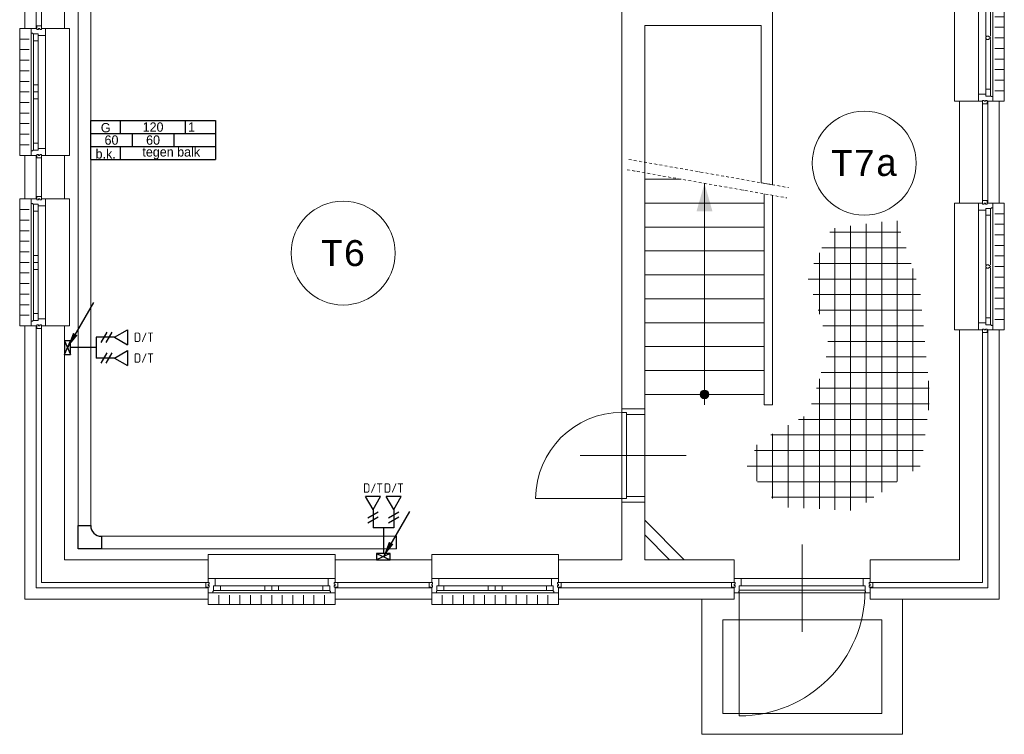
# Model space of a CAD drawing. Header units: millimetres. Extents: x 3141 to 84785, y 12240 to 40624.
# Tile 1 of 10: x 3153 to 12628, y 12409 to 19284. Entities that reach past the tile are written whole.
import ezdxf
from ezdxf.enums import TextEntityAlignment as Align
from ezdxf.xclip import XClip

# ---------------------------------------------------------------- set-up
doc = ezdxf.new("R2010")
doc.units = ezdxf.units.MM
doc.header["$LTSCALE"] = 50
doc.header["$XCLIPFRAME"] = 0
doc.linetypes.add('Xref-beg26$0$DASHDOT', pattern=[1, 0.5, -0.25, 0, -0.25])
doc.layers.get('0').update_dxf_attribs({"linetype": 'CONTINUOUS'})
for name, color, linetype in [('EL6130--_KANALISATIE', 2, 'CONTINUOUS'), ('EL6131--_KG', 3, 'CONTINUOUS'), ('EL6441--', 3, 'CONTINUOUS'), ('EM6131--', 1, 'CONTINUOUS'), ('Xref', 8, 'CONTINUOUS'), ('Xref-beg26$0$AL$1A---_ALGEMEEN', 8, 'CONTINUOUS'), ('Xref-beg26$0$AM$1A---_ARCERING', 8, 'CONTINUOUS'), ('Xref-beg26$0$AT$1A---_TEKST050', 8, 'CONTINUOUS'), ('Xref-beg26$0$EL6131--_WG', 3, 'CONTINUOUS')]:
    doc.layers.add(name, color=color, linetype=linetype)
doc.styles.add('buro-018', font='Isocp.shx', dxfattribs={"height": 90})
doc.styles.add('ISO-GTI', font='ISO-GTI.shx')
doc.styles.add('Xref-beg26$0$MONOTXT', font='MONOTXT')

# ---------------------------------------------------------------- blocks, each defined once
blk = doc.blocks.new('*O84')
at = {"layer": 'Xref-beg26$0$AL$1A---_ALGEMEEN', "color": 0, "linetype": 'Continuous', "lineweight": 0}
for p, q in [((-9, -543), (-9, 543)), ((63, 15.5), (63, 493)), ((106, 15.5), (106, 493)), ((130, -565.5), (130, 565.5)), ((240, 508.3), (150, 508.3)), ((240, 406.7), (150, 406.7)), ((240, 305), (150, 305)), ((240, 203.3), (150, 203.3)), ((240, 101.7), (150, 101.7)), ((240, 0), (150, 0)), ((63, -493), (63, -15.5)), ((106, -493), (106, -15.5)), ((240, -101.7), (150, -101.7)), ((240, -203.3), (150, -203.3)), ((240, -305), (150, -305)), ((240, -406.7), (150, -406.7)), ((240, -508.3), (150, -508.3))]:
    blk.add_line(p, q, dxfattribs=at)
for points in [[(-190, -610), (-240, -610), (-240, 610), (-190, 610)], [(190, -610), (240, -610), (240, 610), (190, 610)]]:
    blk.add_lwpolyline(points, dxfattribs=at)
for points in [[(-9, 610), (-9, 545.1), (-6.9, 543), (63, 543), (63, 560), (114, 560), (114, 565.5), (127.8, 565.5), (130, 567.7), (130, 610), (76, 610), (76, 601), (60, 601), (60, 610), (46, 610), (46, 601), (30, 601), (30, 610)], [(30, 635), (30, 601), (46, 601), (46, 610), (60, 610), (60, 601), (76, 601), (76, 635)], [(106, 560), (106, 493), (63, 493), (63, 560)], [(-9, -610), (-9, -545.2), (-6.9, -543), (63, -543), (63, -560), (114, -560), (114, -565.5), (127.8, -565.5), (130, -567.7), (130, -610), (76, -610), (76, -601), (60, -601), (60, -610), (46, -610), (46, -601), (30, -601), (30, -610)], [(106, -560), (106, -493), (63, -493), (63, -560)], [(30, -635), (30, -601), (46, -601), (46, -610), (60, -610), (60, -601), (76, -601), (76, -635)]]:
    blk.add_lwpolyline(points, close=True, dxfattribs=at)
blk.add_lwpolyline([(106, 4.5), (106, -4.5), (103.5, -4.5, -0.397174), (98.3, -10), (95.4, -10, 0.406754), (90, -15.5), (71.5, -15.5), (63, -5.5), (63, 5.5), (71.5, 15.5), (90, 15.5, 0.406754), (95.4, 10), (98.3, 10, -0.397174), (103.5, 4.5), (106, 4.5)], format="xyb", dxfattribs=at)
blk = doc.blocks.new('*O85')
at = {"layer": 'Xref-beg26$0$AL$1A---_ALGEMEEN', "color": 0, "linetype": 'Continuous', "lineweight": 0}
for p, q in [((-9, -543), (-9, 543)), ((63, 15.5), (63, 493)), ((106, 15.5), (106, 493)), ((130, -565.5), (130, 565.5)), ((240, 508.3), (150, 508.3)), ((240, 406.7), (150, 406.7)), ((240, 305), (150, 305)), ((240, 203.3), (150, 203.3)), ((240, 101.7), (150, 101.7)), ((240, 0), (150, 0)), ((63, -493), (63, -15.5)), ((106, -493), (106, -15.5)), ((240, -101.7), (150, -101.7)), ((240, -203.3), (150, -203.3)), ((240, -305), (150, -305)), ((240, -406.7), (150, -406.7)), ((240, -508.3), (150, -508.3))]:
    blk.add_line(p, q, dxfattribs=at)
for points in [[(-190, -610), (-240, -610), (-240, 610), (-190, 610)], [(190, -610), (240, -610), (240, 610), (190, 610)]]:
    blk.add_lwpolyline(points, dxfattribs=at)
for points in [[(-9, 610), (-9, 545.1), (-6.9, 543), (63, 543), (63, 560), (114, 560), (114, 565.5), (127.8, 565.5), (130, 567.7), (130, 610), (76, 610), (76, 601), (60, 601), (60, 610), (46, 610), (46, 601), (30, 601), (30, 610)], [(30, 635), (30, 601), (46, 601), (46, 610), (60, 610), (60, 601), (76, 601), (76, 635)], [(106, 560), (106, 493), (63, 493), (63, 560)], [(-9, -610), (-9, -545.2), (-6.9, -543), (63, -543), (63, -560), (114, -560), (114, -565.5), (127.8, -565.5), (130, -567.7), (130, -610), (76, -610), (76, -601), (60, -601), (60, -610), (46, -610), (46, -601), (30, -601), (30, -610)], [(106, -560), (106, -493), (63, -493), (63, -560)], [(30, -635), (30, -601), (46, -601), (46, -610), (60, -610), (60, -601), (76, -601), (76, -635)]]:
    blk.add_lwpolyline(points, close=True, dxfattribs=at)
blk.add_lwpolyline([(106, 4.5), (106, -4.5), (103.5, -4.5, -0.397174), (98.3, -10), (95.4, -10, 0.406754), (90, -15.5), (71.5, -15.5), (63, -5.5), (63, 5.5), (71.5, 15.5), (90, 15.5, 0.406754), (95.4, 10), (98.3, 10, -0.397174), (103.5, 4.5), (106, 4.5)], format="xyb", dxfattribs=at)
blk = doc.blocks.new('*O86')
at = {"layer": 'Xref-beg26$0$AL$1A---_ALGEMEEN', "color": 0, "linetype": 'Continuous', "lineweight": 0}
for p, q in [((0, 825), (0, -15)), ((-588, 497), (588, 497)), ((-605, 385), (-605, -825)), ((-610.5, 358), (610.5, 358))]:
    blk.add_line(p, q, dxfattribs=at)
for points in [[(-655, 497), (-590.15, 497), (-588, 494.86), (-588, 425), (-605, 425), (-605, 374), (-610.5, 374), (-610.5, 360.22), (-612.72, 358), (-655, 358), (-655, 412), (-646, 412), (-646, 428), (-655, 428), (-655, 442), (-646, 442), (-646, 458), (-655, 458)], [(655, 497), (590.15, 497), (588, 494.86), (588, 425), (605, 425), (605, 374), (610.5, 374), (610.5, 360.22), (612.72, 358), (655, 358), (655, 412), (646, 412), (646, 428), (655, 428), (655, 442), (646, 442), (646, 458), (655, 458)], [(-680, 458), (-646, 458), (-646, 442), (-655, 442), (-655, 428), (-646, 428), (-646, 412), (-680, 412)], [(605, 425), (605, 385), (-605, 385), (-605, 425)], [(680, 458), (646, 458), (646, 442), (655, 442), (655, 428), (646, 428), (646, 412), (680, 412)]]:
    blk.add_lwpolyline(points, close=True, dxfattribs=at)
blk.add_arc((-605.01, 385), 1210, 270, 360, dxfattribs=at)
blk = doc.blocks.new('*O87')
at = {"layer": 'Xref-beg26$0$AL$1A---_ALGEMEEN', "color": 0, "linetype": 'Continuous', "lineweight": 0}
for p, q in [((-543, 9), (543, 9)), ((-493, -63), (-67, -63)), ((67, -63), (493, -63)), ((-565.5, -130), (565.5, -130)), ((-508.33, -240), (-508.33, -150)), ((-493, -106), (-67, -106)), ((-406.66, -240), (-406.66, -150)), ((-305, -240), (-305, -150)), ((-203.33, -240), (-203.33, -150)), ((-101.66, -240), (-101.66, -150)), ((0, -240), (0, -150)), ((67, -106), (493, -106)), ((101.66, -240), (101.66, -150)), ((203.33, -240), (203.33, -150)), ((305, -240), (305, -150)), ((406.66, -240), (406.66, -150)), ((508.33, -240), (508.33, -150))]:
    blk.add_line(p, q, dxfattribs=at)
for points in [[(-610, 190), (-610, 240), (610, 240), (610, 190)], [(-610, -190), (-610, -240), (610, -240), (610, -190)]]:
    blk.add_lwpolyline(points, dxfattribs=at)
for points in [[(-610, 9), (-545.15, 9), (-543, 6.86), (-543, -63), (-560, -63), (-560, -114), (-565.5, -114), (-565.5, -127.78), (-567.72, -130), (-610, -130), (-610, -76), (-601, -76), (-601, -60), (-610, -60), (-610, -46), (-601, -46), (-601, -30), (-610, -30)], [(610, 9), (545.15, 9), (543, 6.86), (543, -63), (560, -63), (560, -114), (565.5, -114), (565.5, -127.78), (567.72, -130), (610, -130), (610, -76), (601, -76), (601, -60), (610, -60), (610, -46), (601, -46), (601, -30), (610, -30)], [(-635, -30), (-601, -30), (-601, -46), (-610, -46), (-610, -60), (-601, -60), (-601, -76), (-635, -76)], [(-560, -106), (-493, -106), (-493, -63), (-560, -63)], [(-67, -106), (0, -106), (0, -63), (-67, -63)], [(67, -106), (0, -106), (0, -63), (67, -63)], [(560, -106), (493, -106), (493, -63), (560, -63)], [(635, -30), (601, -30), (601, -46), (610, -46), (610, -60), (601, -60), (601, -76), (635, -76)]]:
    blk.add_lwpolyline(points, close=True, dxfattribs=at)
blk = doc.blocks.new('*O88')
at = {"layer": 'Xref-beg26$0$AL$1A---_ALGEMEEN', "color": 0, "linetype": 'Continuous', "lineweight": 0}
for p, q in [((-543, 9), (543, 9)), ((-493, -63), (-67, -63)), ((67, -63), (493, -63)), ((-565.5, -130), (565.5, -130)), ((-508.33, -240), (-508.33, -150)), ((-493, -106), (-67, -106)), ((-406.66, -240), (-406.66, -150)), ((-305, -240), (-305, -150)), ((-203.33, -240), (-203.33, -150)), ((-101.66, -240), (-101.66, -150)), ((0, -240), (0, -150)), ((67, -106), (493, -106)), ((101.66, -240), (101.66, -150)), ((203.33, -240), (203.33, -150)), ((305, -240), (305, -150)), ((406.66, -240), (406.66, -150)), ((508.33, -240), (508.33, -150))]:
    blk.add_line(p, q, dxfattribs=at)
for points in [[(-610, 190), (-610, 240), (610, 240), (610, 190)], [(-610, -190), (-610, -240), (610, -240), (610, -190)]]:
    blk.add_lwpolyline(points, dxfattribs=at)
for points in [[(-610, 9), (-545.15, 9), (-543, 6.86), (-543, -63), (-560, -63), (-560, -114), (-565.5, -114), (-565.5, -127.78), (-567.72, -130), (-610, -130), (-610, -76), (-601, -76), (-601, -60), (-610, -60), (-610, -46), (-601, -46), (-601, -30), (-610, -30)], [(610, 9), (545.15, 9), (543, 6.86), (543, -63), (560, -63), (560, -114), (565.5, -114), (565.5, -127.78), (567.72, -130), (610, -130), (610, -76), (601, -76), (601, -60), (610, -60), (610, -46), (601, -46), (601, -30), (610, -30)], [(-635, -30), (-601, -30), (-601, -46), (-610, -46), (-610, -60), (-601, -60), (-601, -76), (-635, -76)], [(-560, -106), (-493, -106), (-493, -63), (-560, -63)], [(-67, -106), (0, -106), (0, -63), (-67, -63)], [(67, -106), (0, -106), (0, -63), (67, -63)], [(560, -106), (493, -106), (493, -63), (560, -63)], [(635, -30), (601, -30), (601, -46), (610, -46), (610, -60), (601, -60), (601, -76), (635, -76)]]:
    blk.add_lwpolyline(points, close=True, dxfattribs=at)
blk = doc.blocks.new('*O104')
at = {"layer": 'Xref-beg26$0$AL$1A---_ALGEMEEN', "color": 0, "linetype": 'Continuous', "lineweight": 0}
for p, q in [((-240, 508.33), (-150, 508.33)), ((-130, 565.5), (-130, -565.5)), ((-106, 493), (-106, 67)), ((-63, 493), (-63, 67)), ((9, 543), (9, -543)), ((-240, 406.66), (-150, 406.66)), ((-240, 305), (-150, 305)), ((-240, 203.33), (-150, 203.33)), ((-240, 101.66), (-150, 101.66)), ((-240, 0), (-150, 0)), ((-106, -67), (-106, -493)), ((-63, -67), (-63, -493)), ((-240, -101.66), (-150, -101.66)), ((-240, -203.33), (-150, -203.33)), ((-240, -305), (-150, -305)), ((-240, -406.66), (-150, -406.66)), ((-240, -508.33), (-150, -508.33))]:
    blk.add_line(p, q, dxfattribs=at)
for points in [[(-190, 610), (-240, 610), (-240, -610), (-190, -610)], [(190, 610), (240, 610), (240, -610), (190, -610)]]:
    blk.add_lwpolyline(points, dxfattribs=at)
for points in [[(9, 610), (9, 545.15), (6.86, 543), (-63, 543), (-63, 560), (-114, 560), (-114, 565.5), (-127.78, 565.5), (-130, 567.72), (-130, 610), (-76, 610), (-76, 601), (-60, 601), (-60, 610), (-46, 610), (-46, 601), (-30, 601), (-30, 610)], [(-30, 635), (-30, 601), (-46, 601), (-46, 610), (-60, 610), (-60, 601), (-76, 601), (-76, 635)], [(-106, 560), (-106, 493), (-63, 493), (-63, 560)], [(-106, 67), (-106, 0), (-63, 0), (-63, 67)], [(-106, -67), (-106, 0), (-63, 0), (-63, -67)], [(9, -610), (9, -545.15), (6.86, -543), (-63, -543), (-63, -560), (-114, -560), (-114, -565.5), (-127.78, -565.5), (-130, -567.72), (-130, -610), (-76, -610), (-76, -601), (-60, -601), (-60, -610), (-46, -610), (-46, -601), (-30, -601), (-30, -610)], [(-106, -560), (-106, -493), (-63, -493), (-63, -560)], [(-30, -635), (-30, -601), (-46, -601), (-46, -610), (-60, -610), (-60, -601), (-76, -601), (-76, -635)]]:
    blk.add_lwpolyline(points, close=True, dxfattribs=at)
blk = doc.blocks.new('*O105')
at = {"layer": 'Xref-beg26$0$AL$1A---_ALGEMEEN', "color": 0, "linetype": 'Continuous', "lineweight": 0}
for p, q in [((-240, 508.33), (-150, 508.33)), ((-130, 565.5), (-130, -565.5)), ((-106, 493), (-106, 67)), ((-63, 493), (-63, 67)), ((9, 543), (9, -543)), ((-240, 406.66), (-150, 406.66)), ((-240, 305), (-150, 305)), ((-240, 203.33), (-150, 203.33)), ((-240, 101.66), (-150, 101.66)), ((-240, 0), (-150, 0)), ((-106, -67), (-106, -493)), ((-63, -67), (-63, -493)), ((-240, -101.66), (-150, -101.66)), ((-240, -203.33), (-150, -203.33)), ((-240, -305), (-150, -305)), ((-240, -406.66), (-150, -406.66)), ((-240, -508.33), (-150, -508.33))]:
    blk.add_line(p, q, dxfattribs=at)
for points in [[(-190, 610), (-240, 610), (-240, -610), (-190, -610)], [(190, 610), (240, 610), (240, -610), (190, -610)]]:
    blk.add_lwpolyline(points, dxfattribs=at)
for points in [[(9, 610), (9, 545.15), (6.86, 543), (-63, 543), (-63, 560), (-114, 560), (-114, 565.5), (-127.78, 565.5), (-130, 567.72), (-130, 610), (-76, 610), (-76, 601), (-60, 601), (-60, 610), (-46, 610), (-46, 601), (-30, 601), (-30, 610)], [(-30, 635), (-30, 601), (-46, 601), (-46, 610), (-60, 610), (-60, 601), (-76, 601), (-76, 635)], [(-106, 560), (-106, 493), (-63, 493), (-63, 560)], [(-106, 67), (-106, 0), (-63, 0), (-63, 67)], [(-106, -67), (-106, 0), (-63, 0), (-63, -67)], [(9, -610), (9, -545.15), (6.86, -543), (-63, -543), (-63, -560), (-114, -560), (-114, -565.5), (-127.78, -565.5), (-130, -567.72), (-130, -610), (-76, -610), (-76, -601), (-60, -601), (-60, -610), (-46, -610), (-46, -601), (-30, -601), (-30, -610)], [(-106, -560), (-106, -493), (-63, -493), (-63, -560)], [(-30, -635), (-30, -601), (-46, -601), (-46, -610), (-60, -610), (-60, -601), (-76, -601), (-76, -635)]]:
    blk.add_lwpolyline(points, close=True, dxfattribs=at)
blk = doc.blocks.new('Xref-beg26$0$ED0831')
at = {"layer": 'Xref-beg26$0$AL$1A---_ALGEMEEN', "color": 0, "linetype": 'Continuous', "lineweight": 0}
for p, q in [((450, -400), (450, 620)), ((0, 0), (0, 220)), ((0, 220), (55, 220)), ((55, 220), (845, 220)), ((55, 220), (55, 45)), ((900, 220), (845, 220)), ((845, 220), (845, 45)), ((900, 0), (900, 220)), ((35, 0), (0, 0)), ((55, 45), (35, 45)), ((35, 45), (35, 0)), ((35, 0), (35, -830)), ((865, 0), (35, 0)), ((55, 45), (845, 45)), ((845, 45), (865, 45)), ((865, 45), (865, 0)), ((865, 0), (900, 0))]:
    blk.add_line(p, q, dxfattribs=at)
blk.add_arc((35, 0), 830, 270, 360, dxfattribs=at)
blk = doc.blocks.new('*O167')
at = {"layer": 'Xref-beg26$0$AM$1A---_ARCERING', "linetype": 'Continuous', "lineweight": 0}
blk.add_hatch(color=256, dxfattribs=at).paths.add_polyline_path([(10.7, -1080.3, 1), (-74.1, -1080.3, 1)])
at = {"layer": 'Xref-beg26$0$AL$1A---_ALGEMEEN', "color": 0, "linetype": 'Xref-beg26$0$DASHDOT', "lineweight": 0}
for p, q in [((-759.8, 1180.3), (777.2, 909.3)), ((-777.2, 1081.8), (759.8, 810.8))]:
    blk.add_line(p, q, dxfattribs=at)
at = {"layer": 'Xref-beg26$0$AL$1A---_ALGEMEEN', "color": 0, "linetype": 'Continuous', "lineweight": 0}
for p, q in [((-254.8, 989.7), (-606.6, 989.7)), ((-31.7, -1180.3), (-31.7, 950.4)), ((543.4, 759.7), (-606.6, 759.7)), ((543.4, 529.7), (-606.6, 529.7)), ((543.4, 299.7), (-606.6, 299.7)), ((543.4, 69.7), (-606.6, 69.7)), ((543.4, -160.3), (-606.6, -160.3)), ((543.4, -390.3), (-606.6, -390.3)), ((543.4, -620.3), (-606.6, -620.3)), ((543.4, -850.3), (-606.6, -850.3)), ((543.4, -1080.3), (-606.6, -1080.3))]:
    blk.add_line(p, q, dxfattribs=at)
blk.add_lwpolyline([(623.4, 834.9), (623.4, -1180.3), (543.4, -1180.3), (543.4, 849)], dxfattribs=at)
blk.add_circle((-31.7, -1080.3), 42.4, dxfattribs=at)
blk.add_solid([(-108.6, 680.4), (-31.7, 950.4), (45.3, 680.4)], dxfattribs=at)
blk = doc.blocks.new('Xref-beg26$0$E00112')
at = {"color": 0, "linetype": 'Continuous'}
for p, q in [((0, 1), (-1, 1)), ((-1, 1), (-1, 0)), ((-1, 0), (0, 1)), ((-1, 1), (0, 0)), ((0, 0), (0, 1)), ((-1, 0), (0, 0))]:
    blk.add_line(p, q, dxfattribs=at)
blk = doc.blocks.new('Xref-beg26')
at = {"layer": 'Xref-beg26$0$AL$1A---_ALGEMEEN', "linetype": 'Continuous', "lineweight": 0}
for p, q in [((85085.43, 80926.24), (85085.43, 85373.82)), ((86535.43, 85273.82), (86535.43, 83080.5)), ((86425.43, 84613.82), (85305.43, 84613.82)), ((85305.43, 84613.82), (85305.43, 80926.24)), ((86425.43, 83099.9), (86425.43, 84613.82)), ((86535.43, 83080.5), (86425.43, 83099.9)), ((87585.43, 80124.66), (87585.43, 82724.13)), ((87735.43, 80225.6), (87735.43, 82732.48)), ((87087.26, 82623.82), (87771.02, 82623.82)), ((87135.43, 79954.34), (87135.43, 82664.68)), ((87285.43, 79946.83), (87285.43, 82684.49)), ((87435.43, 80023.72), (87435.43, 82704.31)), ((87010.36, 82473.82), (87820.14, 82473.82)), ((86985.43, 81835.18), (86985.43, 82425.2)), ((86933.46, 82323.82), (87869.27, 82323.82)), ((87885.43, 80326.54), (87885.43, 82274.47)), ((86878.52, 82173.82), (87918.39, 82173.82)), ((86925.88, 82023.82), (87959.31, 82023.82)), ((86973.23, 81873.82), (87973.1, 81873.82)), ((87020.59, 81723.82), (87986.89, 81723.82)), ((87067.94, 81573.82), (88000.68, 81573.82)), ((87050.63, 81423.82), (88014.47, 81423.82)), ((86985.43, 79961.84), (86985.43, 81212.81)), ((87004.28, 81273.82), (88028.26, 81273.82)), ((86957.93, 81123.82), (88042.05, 81123.82)), ((88035.43, 80912.68), (88035.43, 81195.8)), ((85305.43, 80926.24), (85085.43, 80926.24)), ((86911.58, 80973.82), (88043.21, 80973.82)), ((86785.5, 80823.82), (88024.12, 80823.82)), ((86835.43, 79969.35), (86835.43, 80851.84)), ((86685.43, 79976.85), (86685.43, 80767.66)), ((86518.19, 80673.82), (88005.04, 80673.82)), ((86535.43, 80063.69), (86535.43, 80683.49)), ((86385.43, 80229.81), (86385.43, 80578.73)), ((86360.48, 80523.82), (87985.95, 80523.82)), ((86292.31, 80373.82), (87955.69, 80373.82)), ((86390.84, 80223.82), (87732.79, 80223.82)), ((86526.28, 80073.82), (87509.88, 80073.82))]:
    blk.add_line(p, q, dxfattribs=at)
for points in [[(79340.43, 84583.82), (79450.43, 84583.82), (79450.43, 86233.82), (79340.43, 86233.82)], [(79500.43, 86233.82), (79720.43, 86233.82), (79720.43, 85593.82), (81980.43, 85593.82), (81980.43, 85373.82), (79720.43, 85373.82), (79720.43, 84583.82), (79500.43, 84583.82)], [(88555.43, 82903.82), (88335.43, 82903.82), (88335.43, 83883.82), (88555.43, 83883.82)], [(88605.43, 82903.82), (88715.43, 82903.82), (88715.43, 83883.82), (88605.43, 83883.82)], [(79450.43, 82943.82), (79340.43, 82943.82), (79340.43, 83363.82), (79450.43, 83363.82)], [(79500.43, 82943.82), (79720.43, 82943.82), (79720.43, 83363.82), (79500.43, 83363.82)], [(79340.43, 81723.82), (79450.43, 81723.82), (79450.43, 79203.82), (81105.43, 79203.82), (81105.43, 79093.82), (79340.43, 79093.82)], [(79500.43, 81723.82), (79720.43, 81723.82), (79720.43, 79473.82), (81105.43, 79473.82), (81105.43, 79253.82), (79500.43, 79253.82)], [(88335.43, 81683.82), (88555.43, 81683.82), (88555.43, 79253.82), (87475.43, 79253.82), (87475.43, 79473.82), (88335.43, 79473.82)], [(88605.43, 81683.82), (88715.43, 81683.82), (88715.43, 79093.82), (87475.43, 79093.82), (87475.43, 79203.82), (88605.43, 79203.82)], [(85085.43, 80026.24), (85305.43, 80026.24), (85305.43, 79473.82), (86165.43, 79473.82), (86165.43, 79253.82), (84475.43, 79253.82), (84475.43, 79473.82), (85085.43, 79473.82)], [(85305.43, 79712.4), (85305.43, 79853.82), (85685.43, 79473.82), (85544.01, 79473.82)], [(82325.43, 79253.82), (83255.43, 79253.82), (83255.43, 79473.82), (82325.43, 79473.82)], [(82325.43, 79093.82), (83255.43, 79093.82), (83255.43, 79203.82), (82325.43, 79203.82)], [(84475.43, 79093.82), (86165.43, 79093.82), (86165.43, 79203.82), (84475.43, 79203.82)], [(87585.43, 78893.82), (86055.43, 78893.82), (86055.43, 77993.82), (87585.43, 77993.82)]]:
    blk.add_lwpolyline(points, close=True, dxfattribs=at)
blk.add_lwpolyline([(87785.43, 79093.82), (87785.43, 77793.82), (85855.43, 77793.82), (85855.43, 79093.82)], dxfattribs=at)
for centre in [(87417.92972, 83288.81612), (82402.93, 82423.82)]:
    blk.add_circle(centre, 500, dxfattribs=at)
for name, p in [('*O84', (88525.43, 84493.82)), ('*O105', (79530.43, 83973.82)), ('*O167', (85912.08, 82144.11)), ('*O104', (79530.43, 82333.82)), ('*O85', (88525.43, 82293.82)), ('*O86', (86820.43, 78795.82)), ('*O87', (81715.43, 79283.82)), ('*O88', (83865.43, 79283.82))]:
    blk.add_blockref(name, p, dxfattribs=at)
at = {"layer": 'Xref-beg26$0$AL$1A---_ALGEMEEN', "linetype": 'Continuous', "lineweight": 0, "yscale": -1, "rotation": 90}
blk.add_blockref('Xref-beg26$0$ED0831', (85085.43, 80026.24), dxfattribs=at)
at = {"layer": 'Xref-beg26$0$EL6131--_WG', "linetype": 'Continuous', "lineweight": 0, "xscale": 60, "yscale": 130, "zscale": 60}
blk.add_blockref('Xref-beg26$0$E00112', (79780.43, 81448.82), dxfattribs=at)
at = {"layer": 'Xref-beg26$0$EL6131--_WG', "linetype": 'Continuous', "lineweight": 0, "xscale": 60, "yscale": 130, "zscale": 60, "rotation": 270}
blk.add_blockref('Xref-beg26$0$E00112', (82725.43, 79473.82), dxfattribs=at)
at = {"layer": 'Xref-beg26$0$AT$1A---_TEKST050', "linetype": 'Continuous', "lineweight": 0, "style": 'Xref-beg26$0$MONOTXT'}
for s, p in [('T7a', (87417.92, 83288.82)), ('T6', (82402.92, 82423.81))]:
    blk.add_text(s, height=250.00002, dxfattribs=at).set_placement(p, align=Align.MIDDLE)
blk = doc.blocks.new('E00099')
at = {"color": 0, "linetype": 'Continuous'}
blk.add_line((5, 8.66), (0, 0), dxfattribs=at)
blk.add_lwpolyline([(0, 0, 0, 1, 0), (1.5, 2.6, 1, 1, 0)], format="xyseb", dxfattribs=at)
blk = doc.blocks.new('E00153')
at = {"color": 0, "linetype": 'Continuous'}
for p, q in [((-1.44, 7), (1.44, 7)), ((0, 4.5), (-1.44, 7)), ((0, 4.5), (1.44, 7)), ((-1, 4), (1, 2.85)), ((0, 4.5), (0, 1)), ((-1, 3), (1, 1.85))]:
    blk.add_line(p, q, dxfattribs=at)
at = {"color": 7, "style": 'buro-018'}
for tag, p in [('E_COMMENT1', (-6, 12)), ('E_COMMENT2', (6, 12)), ('E_DCOM1', (-6, 9)), ('E_DCOM2', (6, 9))]:
    blk.add_attdef(tag, text='', height=1.8, dxfattribs=at).set_placement(p, align=Align.MIDDLE)
at = {"color": 0, "style": 'buro-018'}
blk.add_attdef('E_TEXT1', text='', height=1.8, dxfattribs=at).set_placement((2.5, 6), align=Align.MIDDLE)
at = {"color": 0, "linetype": 'Continuous', "style": 'buro-018', "flags": 1}
blk.add_attdef('E_MATCODE', text='', height=1.8, dxfattribs=at).set_placement((0, 0), align=Align.MIDDLE)
blk = doc.blocks.new('E-GK-GTC-783C')
at = {"color": 0, "linetype": 'Continuous', "lineweight": 0}
for p, q in [((-0.5, 60), (0.5, 60)), ((-0.5, -60), (0.5, -60))]:
    blk.add_line(p, q, dxfattribs=at)
blk = doc.blocks.new('E-GK-BS--1-78676767')
at = {"color": 0, "linetype": 'Continuous'}
for p, q in [((-163, -60), (-163, 60)), ((-163, 60), (60, 60)), ((60, 60), (60, -163)), ((60, -163), (-60, -163))]:
    blk.add_line(p, q, dxfattribs=at)
blk.add_arc((-163, -163), 103, 0, 90, dxfattribs=at)
blk = doc.blocks.new('E-GK-END-78')
at = {"color": 0, "linetype": 'Continuous'}
blk.add_line((0, 60), (0, -60), dxfattribs=at)
blk = doc.blocks.new('ES61KG1')
for points in [[(-12, 5), (12, 5), (12, 0)], [(-12, 0), (-12, 5)], [(-6.25, 2.5), (-6.25, 5)], [(6.25, 2.5), (6.25, 5)], [(-12, 2.5), (12, 2.5)], [(-4, 2.5), (-4, 0)], [(4, 2.5), (4, 0)], [(-12, 0), (12, 0)]]:
    blk.add_lwpolyline(points)
at = {"color": 1, "style": 'ISO-GTI'}
for tag, p in [('L/G', (-9.125, 3.625)), ('B', (0, 3.75)), ('KR', (-8, 1.25)), ('ZW', (0, 1.25)), ('DA', (8, 1.25))]:
    blk.add_attdef(tag, text='', height=1.8, dxfattribs=at).set_placement(p, align=Align.MIDDLE)
blk.add_attdef('VL', text='', height=1.8, dxfattribs=at).set_placement((6.75, 3.75), align=Align.MIDDLE_LEFT)
blk = doc.blocks.new('ES61KG4')
at = {"color": 1}
for points in [[(-12, 2.5), (12, 2.5), (12, 0)], [(-12, 0), (-12, 2.5)], [(-6.25, 0), (-6.25, 2.5)], [(-12, 0), (12, 0)]]:
    blk.add_lwpolyline(points, dxfattribs=at)
at = {"color": 1, "style": 'ISO-GTI'}
for tag, p in [('OK/BK', (-9.125, 1.125)), ('B', (3.5, 1.25))]:
    blk.add_attdef(tag, text='', height=1.8, dxfattribs=at).set_placement(p, align=Align.MIDDLE)

msp = doc.modelspace()

# ---------------------------------------------------------------- linework, layer by layer
at = {"layer": 'EL6441--', "color": 1}
for p, q in [((3890.9, 16228.8), (3890.9, 16028.8)), ((3890.9, 16128.8), (3643.4, 16128.8)), ((6753.4, 14396.3), (6553.4, 14396.3)), ((6653.4, 14396.3), (6653.4, 14148.8))]:
    msp.add_line(p, q, dxfattribs=at)

# ---------------------------------------------------------------- block references
at = {"layer": 'EL6130--_KANALISATIE', "xscale": 50, "yscale": 50, "zscale": 50}
msp.add_blockref('ES61KG1', (4436.9, 18063.4, 2500), dxfattribs=at).add_auto_attribs({'L/G': 'G', 'ZW': '60', 'KR': '60', 'B': '120', 'VL': '1'})
at = {"layer": 'EL6130--_KANALISATIE', "color": 2, "xscale": 50, "yscale": 50, "zscale": 50}
msp.add_blockref('ES61KG4', (4436.9, 17938.4, 2500), dxfattribs=at).add_auto_attribs({'OK/BK': 'b.k.', 'B': 'tegen balk'})
at = {"layer": 'EL6131--_KG'}
for p, xscale, rotation in [((3776.9, 18188.4, 2500), 7541.768422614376, 89.99999999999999), ((5360.1, 14254.5, 2500), 2840.498400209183, 180)]:
    msp.add_blockref('E-GK-GTC-783C', p, dxfattribs=dict(at, xscale=xscale, rotation=rotation))
at = {"layer": 'EL6131--_KG', "rotation": 180}
for name, p in [('E-GK-BS--1-78676767', (3776.9, 14254.5, 2500)), ('E-GK-END-78', (6780.4, 14254.5, 2500))]:
    msp.add_blockref(name, p, dxfattribs=at)
at = {"layer": 'EL6441--'}
ref = msp.add_blockref('E00153', (3840.9, 16228.8), dxfattribs=dict(at, xscale=50, yscale=50, zscale=50, rotation=270))
ref.add_attrib('E_TEXT1', 'D/T', dxfattribs={"layer": '0', "color": 1, "height": 90, "style": 'buro-018'}).set_placement((4348.4, 16228.8), align=Align.MIDDLE)
ref = msp.add_blockref('E00153', (3840.9, 16028.8), dxfattribs=dict(at, xscale=50, yscale=50, zscale=50, rotation=270))
ref.add_attrib('E_TEXT1', 'D/T', dxfattribs={"layer": '0', "color": 1, "height": 90, "style": 'buro-018'}).set_placement((4348.4, 16028.8), align=Align.MIDDLE)
ref = msp.add_blockref('E00153', (6553.4, 14346.3), dxfattribs=dict(at, xscale=-50, yscale=50, zscale=50))
ref.add_attrib('E_TEXT1', 'D/T', dxfattribs={"layer": '0', "color": 1, "height": 90, "style": 'buro-018'}).set_placement((6553.4, 14778.3), align=Align.MIDDLE)
ref = msp.add_blockref('E00153', (6753.4, 14346.3), dxfattribs=dict(at, xscale=-50, yscale=50, zscale=50))
ref.add_attrib('E_TEXT1', 'D/T', dxfattribs={"layer": '0', "color": 1, "height": 90, "style": 'buro-018'}).set_placement((6753.4, 14778.3), align=Align.MIDDLE)
at = {"layer": 'EM6131--', "xscale": 50, "yscale": 50, "zscale": 50}
for p in [(3613.4, 16128.8), (6653.4, 14118.8)]:
    msp.add_blockref('E00099', p, dxfattribs=at)
at = {"layer": 'Xref'}
ref = msp.add_blockref('Xref-beg26', (-76137, -65385), dxfattribs=at)
XClip(ref).set_block_clipping_path([(78990.3724838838, 77624.9615581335), (160922.2916472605, 106219.4632938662)])

doc.saveas('drawing.dxf')
